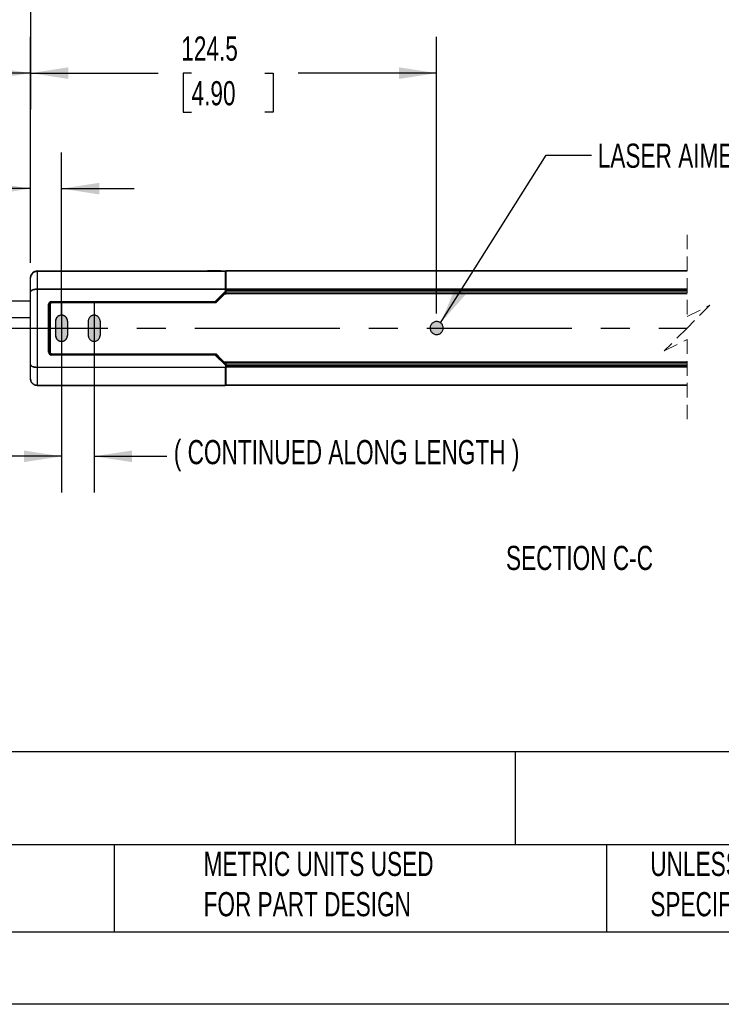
# Model space of a CAD drawing. Header units: millimetres. Extents: x 0 to 1201, y 0 to 756.
# Tile 3 of 11: x 393 to 608, y 0 to 302. Entities that reach past the tile are written whole.
import ezdxf

# ---------------------------------------------------------------- set-up
doc = ezdxf.new("R2010")
doc.units = ezdxf.units.MM
doc.header["$LTSCALE"] = 3.5
doc.header["$PDSIZE"] = -1
doc.linetypes.add('CENTERX2', pattern=[20.32, 12.7, -2.54, 2.54, -2.54])
doc.linetypes.add('HIDDEN', pattern=[1.905, 1.27, -0.635])
doc.layers.add('CENTER', color=40, linetype='CENTERX2')
doc.layers.add('DIMENSIONS', color=140, linetype='Continuous', lineweight=25)
doc.layers.add('TEXT', color=140, linetype='Continuous', lineweight=25)
doc.styles.add('SLDTEXTSTYLE0', font='TXT', dxfattribs={"width": 0.7})
doc.dimstyles.new('SLDDIMSTYLE0', dxfattribs={"dimtxt": 7.553027, "dimasz": 11.557, "dimexe": 0, "dimexo": 0.0625, "dimgap": 1.888257, "dimtad": 0, "dimtih": 1, "dimtoh": 1, "dimrnd": 1e-09, "dimzin": 12, "dimdsep": 46, "dimtxsty": 'SLDTEXTSTYLE0', "dimsah": 1, "dimcen": 0.09, "dimadec": 0, "dimazin": 3, "dimtfac": 1, "dimtofl": 0, "dimtmove": 0, "dimatfit": 3, "dimfxl": 0, "dimfrac": 2, "dimtolj": 1, "dimtzin": 12, "dimarcsym": 0})
doc.dimstyles.new('SLDDIMSTYLE1', dxfattribs={"dimtxt": 7.553027, "dimasz": 11.557, "dimexe": 0, "dimexo": 0.0625, "dimgap": 1.888257, "dimtad": 0, "dimtih": 1, "dimtoh": 1, "dimrnd": 1e-09, "dimzin": 4, "dimdsep": 46, "dimtxsty": 'SLDTEXTSTYLE0', "dimsah": 1, "dimcen": 0.09, "dimadec": 0, "dimazin": 1, "dimtfac": 1, "dimtmove": 0, "dimatfit": 0, "dimfxl": 0, "dimfrac": 2, "dimtolj": 1, "dimtzin": 12, "dimarcsym": 0})
doc.dimstyles.new('SLDDIMSTYLE2', dxfattribs={"dimtxt": 0.18, "dimasz": 11.557, "dimexe": 0, "dimexo": 0.0625, "dimgap": 0, "dimtad": 0, "dimtih": 1, "dimtoh": 1, "dimdec": 0, "dimrnd": 1e-09, "dimzin": 0, "dimdsep": 46, "dimtxsty": 'Standard', "dimsah": 1, "dimcen": 0.09, "dimadec": 0, "dimazin": 0, "dimtfac": 11.557, "dimtdec": 0, "dimtofl": 0, "dimtmove": 0, "dimatfit": 3, "dimfxl": 0, "dimfrac": 2, "dimtolj": 1, "dimtzin": 0, "dimarcsym": 0})
doc.dimstyles.new('SLDDIMSTYLE3', dxfattribs={"dimtxt": 7.553027, "dimasz": 11.557, "dimexe": 0, "dimexo": 0.0625, "dimgap": 1.888257, "dimtad": 0, "dimtih": 1, "dimtoh": 1, "dimrnd": 1e-09, "dimzin": 12, "dimdsep": 46, "dimtxsty": 'SLDTEXTSTYLE0', "dimsah": 1, "dimcen": 0.09, "dimadec": 0, "dimazin": 3, "dimtfac": 1, "dimtmove": 0, "dimatfit": 0, "dimfxl": 0, "dimfrac": 2, "dimtolj": 1, "dimtzin": 12, "dimarcsym": 0})

# ---------------------------------------------------------------- blocks, each defined once
blk = doc.blocks.new('_D_2')
at = {"layer": 'DIMENSIONS'}
for p, q in [((396.63, 337.63), (396.63, 274.48)), ((281.24, 325.98), (281.24, 274.48)), ((360.23, 290.53), (355.3, 280.65)), ((362.7, 285.59), (360.23, 290.53)), ((281.24, 285.59), (304.49, 285.59)), ((352.83, 285.59), (339.29, 285.59)), ((355.3, 280.65), (352.83, 285.59)), ((396.63, 285.59), (362.7, 285.59))]:
    blk.add_line(p, q, dxfattribs=at)
for points in [[(281.24, 285.59), (292.79, 283.82), (292.79, 287.37)], [(396.63, 285.59), (385.08, 287.37), (385.08, 283.82)]]:
    blk.add_solid(points, dxfattribs=at)
at = {"layer": 'DIMENSIONS', "char_height": 7.408, "attachment_point": 1, "style": 'SLDTEXTSTYLE0'}
for s, insert in [('178.0', (307.52, 301.15)), ('[7.00]', (306.18, 289.14)), ('TYP.', (311.03, 277.14))]:
    blk.add_mtext(s, dxfattribs=dict(at, insert=insert))
blk = doc.blocks.new('SW_BROKEN_VIEW_1')
at = {"color": 0, "linetype": 'CENTERX2'}
for p, q in [((0, 0), (0, -15.93)), ((10, 0.04), (10, -15.97)), ((-1.82, -5.76), (-1.82, -10.15)), ((-0.03, -5.76), (-0.03, -10.15)), ((0, -5.76), (0, -10.15)), ((1.82, -5.76), (1.82, -10.15)), ((10, -5.76), (10, -10.15)), ((-30.28, -7.89), (191.76, -7.89))]:
    blk.add_line(p, q, dxfattribs=at)
at = {"color": 0}
for p, q in [((-1.85, -5.57), (-1.86, -5.76)), ((-1.86, -5.76), (-1.86, -10.15)), ((-1.82, -5.38), (-1.85, -5.57)), ((-1.77, -5.2), (-1.82, -5.38)), ((-1.7, -5.02), (-1.77, -5.2)), ((-1.61, -4.85), (-1.7, -5.02)), ((-1.51, -4.69), (-1.61, -4.85)), ((-1.39, -4.54), (-1.51, -4.69)), ((-1.25, -4.41), (-1.39, -4.54)), ((-1.1, -4.29), (-1.25, -4.41)), ((-0.94, -4.18), (-1.1, -4.29)), ((-0.77, -4.1), (-0.94, -4.18)), ((-0.6, -4.03), (-0.77, -4.1)), ((-0.41, -3.98), (-0.6, -4.03)), ((-0.22, -3.95), (-0.41, -3.98)), ((-0.03, -3.94), (-0.22, -3.95)), ((0.16, -3.95), (-0.03, -3.94)), ((0.35, -3.98), (0.16, -3.95)), ((0.53, -4.03), (0.35, -3.98)), ((0.71, -4.1), (0.53, -4.03)), ((0.88, -4.18), (0.71, -4.1)), ((1.04, -4.29), (0.88, -4.18)), ((1.19, -4.41), (1.04, -4.29)), ((1.32, -4.54), (1.19, -4.41)), ((1.44, -4.69), (1.32, -4.54)), ((1.55, -4.85), (1.44, -4.69)), ((1.63, -5.02), (1.55, -4.85)), ((1.7, -5.2), (1.63, -5.02)), ((1.75, -5.38), (1.7, -5.2)), ((1.78, -5.57), (1.75, -5.38)), ((1.79, -5.76), (1.78, -5.57)), ((1.79, -5.76), (1.79, -10.15)), ((8.19, -5.57), (8.18, -5.76)), ((8.18, -5.76), (8.18, -10.15)), ((8.22, -5.38), (8.19, -5.57)), ((8.27, -5.2), (8.22, -5.38)), ((8.33, -5.02), (8.27, -5.2)), ((8.42, -4.85), (8.33, -5.02)), ((8.53, -4.69), (8.42, -4.85)), ((8.65, -4.54), (8.53, -4.69)), ((8.78, -4.41), (8.65, -4.54)), ((8.93, -4.29), (8.78, -4.41)), ((9.09, -4.18), (8.93, -4.29)), ((9.26, -4.1), (9.09, -4.18)), ((9.44, -4.03), (9.26, -4.1)), ((9.62, -3.98), (9.44, -4.03)), ((9.81, -3.95), (9.62, -3.98)), ((10, -3.94), (9.81, -3.95)), ((10.19, -3.95), (10, -3.94)), ((10.38, -3.98), (10.19, -3.95)), ((10.56, -4.03), (10.38, -3.98)), ((10.74, -4.1), (10.56, -4.03)), ((10.91, -4.18), (10.74, -4.1)), ((11.07, -4.29), (10.91, -4.18)), ((11.22, -4.41), (11.07, -4.29)), ((11.35, -4.54), (11.22, -4.41)), ((11.47, -4.69), (11.35, -4.54)), ((11.58, -4.85), (11.47, -4.69)), ((11.67, -5.02), (11.58, -4.85)), ((11.73, -5.2), (11.67, -5.02)), ((11.78, -5.38), (11.73, -5.2)), ((11.81, -5.57), (11.78, -5.38)), ((11.82, -5.76), (11.81, -5.57)), ((11.82, -5.76), (11.82, -10.15)), ((114.42, -5.98), (114.22, -6.05)), ((114.62, -5.92), (114.42, -5.98)), ((114.83, -5.9), (114.62, -5.92)), ((115.03, -5.89), (114.83, -5.9)), ((115.24, -5.9), (115.03, -5.89)), ((115.45, -5.94), (115.24, -5.9)), ((115.65, -6), (115.45, -5.94)), ((115.85, -6.08), (115.65, -6)), ((113.01, -7.64), (113, -7.85)), ((113, -7.85), (113.01, -8.06)), ((113.05, -7.44), (113.01, -7.64)), ((113.01, -8.06), (113.04, -8.27)), ((113.04, -8.27), (113.09, -8.47)), ((113.11, -7.24), (113.05, -7.44)), ((113.09, -8.47), (113.16, -8.67)), ((113.19, -7.04), (113.11, -7.24)), ((113.16, -8.67), (113.25, -8.86)), ((113.29, -6.86), (113.19, -7.04)), ((113.25, -8.86), (113.36, -9.03)), ((113.4, -6.68), (113.29, -6.86)), ((113.36, -9.03), (113.49, -9.2)), ((113.54, -6.52), (113.4, -6.68)), ((113.69, -6.38), (113.54, -6.52)), ((113.85, -6.25), (113.69, -6.38)), ((114.03, -6.14), (113.85, -6.25)), ((114.22, -6.05), (114.03, -6.14)), ((116.03, -6.17), (115.85, -6.08)), ((116.2, -6.29), (116.03, -6.17)), ((116.36, -6.43), (116.2, -6.29)), ((116.51, -6.58), (116.36, -6.43)), ((116.64, -6.74), (116.51, -6.58)), ((116.6, -9.09), (116.71, -8.92)), ((116.75, -6.92), (116.64, -6.74)), ((116.71, -8.92), (116.81, -8.73)), ((116.84, -7.11), (116.75, -6.92)), ((116.81, -8.73), (116.89, -8.54)), ((116.91, -7.3), (116.84, -7.11)), ((116.89, -8.54), (116.95, -8.34)), ((116.96, -7.51), (116.91, -7.3)), ((116.95, -8.34), (116.99, -8.13)), ((116.99, -7.71), (116.96, -7.51)), ((117, -7.92), (116.99, -7.71)), ((116.99, -8.13), (117, -7.92)), ((-1.86, -10.15), (-1.85, -10.34)), ((-1.85, -10.34), (-1.82, -10.53)), ((-1.82, -10.53), (-1.77, -10.71)), ((-1.77, -10.71), (-1.7, -10.89)), ((-1.7, -10.89), (-1.61, -11.06)), ((-1.61, -11.06), (-1.51, -11.22)), ((-1.51, -11.22), (-1.39, -11.37)), ((-1.39, -11.37), (-1.25, -11.51)), ((-1.25, -11.51), (-1.1, -11.63)), ((-1.1, -11.63), (-0.94, -11.73)), ((-0.94, -11.73), (-0.77, -11.82)), ((-0.77, -11.82), (-0.6, -11.88)), ((-0.6, -11.88), (-0.41, -11.93)), ((-0.41, -11.93), (-0.22, -11.96)), ((-0.22, -11.96), (-0.03, -11.97)), ((-0.03, -11.97), (0.16, -11.96)), ((0.16, -11.96), (0.35, -11.93)), ((0.35, -11.93), (0.53, -11.88)), ((0.53, -11.88), (0.71, -11.82)), ((0.71, -11.82), (0.88, -11.73)), ((0.88, -11.73), (1.04, -11.63)), ((1.04, -11.63), (1.19, -11.51)), ((1.19, -11.51), (1.32, -11.37)), ((1.32, -11.37), (1.44, -11.22)), ((1.44, -11.22), (1.55, -11.06)), ((1.55, -11.06), (1.63, -10.89)), ((1.63, -10.89), (1.7, -10.71)), ((1.7, -10.71), (1.75, -10.53)), ((1.75, -10.53), (1.78, -10.34)), ((1.78, -10.34), (1.79, -10.15)), ((8.18, -10.15), (8.19, -10.34)), ((8.19, -10.34), (8.22, -10.53)), ((8.22, -10.53), (8.27, -10.71)), ((8.27, -10.71), (8.33, -10.89)), ((8.33, -10.89), (8.42, -11.06)), ((8.42, -11.06), (8.53, -11.22)), ((8.53, -11.22), (8.65, -11.37)), ((8.65, -11.37), (8.78, -11.51)), ((8.78, -11.51), (8.93, -11.63)), ((8.93, -11.63), (9.09, -11.73)), ((9.09, -11.73), (9.26, -11.82)), ((9.26, -11.82), (9.44, -11.88)), ((9.44, -11.88), (9.62, -11.93)), ((9.62, -11.93), (9.81, -11.96)), ((9.81, -11.96), (10, -11.97)), ((10, -11.97), (10.19, -11.96)), ((10.19, -11.96), (10.38, -11.93)), ((10.38, -11.93), (10.56, -11.88)), ((10.56, -11.88), (10.74, -11.82)), ((10.74, -11.82), (10.91, -11.73)), ((10.91, -11.73), (11.07, -11.63)), ((11.07, -11.63), (11.22, -11.51)), ((11.22, -11.51), (11.35, -11.37)), ((11.35, -11.37), (11.47, -11.22)), ((11.47, -11.22), (11.58, -11.06)), ((11.58, -11.06), (11.67, -10.89)), ((11.67, -10.89), (11.73, -10.71)), ((11.73, -10.71), (11.78, -10.53)), ((11.78, -10.53), (11.81, -10.34)), ((11.81, -10.34), (11.82, -10.15)), ((113.49, -9.2), (113.64, -9.35)), ((113.64, -9.35), (113.8, -9.49)), ((113.8, -9.49), (113.97, -9.6)), ((113.97, -9.6), (114.15, -9.7)), ((114.15, -9.7), (114.35, -9.78)), ((114.35, -9.78), (114.55, -9.84)), ((114.55, -9.84), (114.76, -9.87)), ((114.76, -9.87), (114.97, -9.89)), ((114.97, -9.89), (115.17, -9.88)), ((115.17, -9.88), (115.38, -9.85)), ((115.38, -9.85), (115.58, -9.8)), ((115.58, -9.8), (115.78, -9.73)), ((115.78, -9.73), (115.97, -9.64)), ((115.97, -9.64), (116.15, -9.53)), ((116.15, -9.53), (116.31, -9.4)), ((116.31, -9.4), (116.46, -9.25)), ((116.46, -9.25), (116.6, -9.09))]:
    blk.add_line(p, q, dxfattribs=at)
for points, knots in [([(1.82, -5.76), (1.81, -5.57), (1.78, -5.38), (1.73, -5.2), (1.67, -5.02), (1.58, -4.85), (1.47, -4.69), (1.35, -4.54), (1.22, -4.41), (1.07, -4.29), (0.91, -4.18), (0.74, -4.1), (0.56, -4.03), (0.38, -3.98), (0.19, -3.95), (0, -3.94), (-0.19, -3.95), (-0.38, -3.98), (-0.56, -4.03), (-0.74, -4.1), (-0.91, -4.18), (-1.07, -4.29), (-1.22, -4.41), (-1.35, -4.54), (-1.47, -4.69), (-1.58, -4.85), (-1.67, -5.02), (-1.73, -5.2), (-1.78, -5.38), (-1.81, -5.57), (-1.82, -5.76), (-1.82, -5.7), (-1.82, -5.76)], [0, 0, 0, 0, 0.033333, 0.066667, 0.1, 0.133332, 0.166667, 0.2, 0.233333, 0.266666, 0.300001, 0.333332, 0.366667, 0.399999, 0.433332, 0.466667, 0.500002, 0.533332, 0.566668, 0.6, 0.633332, 0.666668, 0.699999, 0.733334, 0.766666, 0.799999, 0.833333, 0.866667, 0.9, 0.933333, 0.966667, 1, 1, 1, 1]), ([(-1.82, -10.15), (-1.81, -10.34), (-1.78, -10.53), (-1.73, -10.71), (-1.67, -10.89), (-1.58, -11.06), (-1.47, -11.22), (-1.35, -11.37), (-1.22, -11.51), (-1.07, -11.63), (-0.91, -11.73), (-0.74, -11.82), (-0.56, -11.88), (-0.38, -11.93), (-0.19, -11.96), (0, -11.97), (0.19, -11.96), (0.38, -11.93), (0.56, -11.88), (0.74, -11.82), (0.91, -11.73), (1.07, -11.63), (1.22, -11.51), (1.35, -11.37), (1.47, -11.22), (1.58, -11.06), (1.67, -10.89), (1.73, -10.71), (1.78, -10.53), (1.81, -10.34), (1.82, -10.15), (1.82, -10.21), (1.82, -10.15)], [0, 0, 0, 0, 0.0333337, 0.0666674, 0.1000007, 0.1333333, 0.1666675, 0.2000009, 0.2333337, 0.2666663, 0.3000012, 0.3333323, 0.3666676, 0.4000001, 0.4333321, 0.4666676, 0.4999976, 0.5333328, 0.5666682, 0.6000003, 0.6333328, 0.666668, 0.6999991, 0.733334, 0.7666667, 0.7999995, 0.8333328, 0.866667, 0.8999996, 0.9333329, 0.9666666, 1, 1, 1, 1])]:
    blk.add_open_spline(points, degree=3, knots=knots, dxfattribs=at)
blk = doc.blocks.new('_D_7')
at = {"layer": 'DIMENSIONS'}
for p, q in [((396.63, 227.37), (396.63, 261.29)), ((406.13, 211.8), (406.13, 261.29)), ((346.46, 257.25), (343.92, 257.25)), ((343.92, 257.25), (343.92, 245.24)), ((368.9, 257.25), (371.44, 257.25)), ((371.44, 257.25), (371.44, 245.24)), ((396.63, 250.18), (375.66, 250.18)), ((406.13, 250.18), (428.36, 250.18)), ((343.92, 245.24), (346.46, 245.24)), ((371.44, 245.24), (368.9, 245.24))]:
    blk.add_line(p, q, dxfattribs=at)
for points in [[(396.63, 250.18), (385.08, 251.96), (385.08, 248.4)], [(406.13, 250.18), (417.69, 248.4), (417.69, 251.96)]]:
    blk.add_solid(points, dxfattribs=at)
at = {"layer": 'DIMENSIONS', "char_height": 7.408, "attachment_point": 1, "style": 'SLDTEXTSTYLE0'}
for s, insert in [('9.5', (349.6, 268.49)), ('0.37', (346.46, 254.79)), ('TYP.', (346.82, 241.1))]:
    blk.add_mtext(s, dxfattribs=dict(at, insert=insert))
blk = doc.blocks.new('_D_8')
at = {"layer": 'DIMENSIONS'}
for p, q in [((406.13, 202.91), (406.13, 156.97)), ((416.13, 202.91), (416.13, 156.97)), ((346.46, 175.15), (343.92, 175.15)), ((343.92, 175.15), (343.92, 163.14)), ((368.9, 175.15), (371.44, 175.15)), ((371.44, 175.15), (371.44, 163.14)), ((406.13, 168.08), (375.66, 168.08)), ((416.13, 168.08), (438.36, 168.08)), ((343.92, 163.14), (346.46, 163.14)), ((371.44, 163.14), (368.9, 163.14))]:
    blk.add_line(p, q, dxfattribs=at)
for points in [[(406.13, 168.08), (394.58, 169.86), (394.58, 166.3)], [(416.13, 168.08), (427.69, 166.3), (427.69, 169.86)]]:
    blk.add_solid(points, dxfattribs=at)
at = {"layer": 'DIMENSIONS', "char_height": 7.408, "attachment_point": 1, "style": 'SLDTEXTSTYLE0'}
for s, insert in [('10.0', (346.46, 186.39)), ('0.39', (346.46, 172.69)), ('TYP.', (346.82, 159))]:
    blk.add_mtext(s, dxfattribs=dict(at, insert=insert))
blk = doc.blocks.new('_D_9')
at = {"layer": 'DIMENSIONS'}
for p, q in [((396.63, 227.37), (396.63, 296.71)), ((521.13, 211.87), (521.13, 296.71)), ((396.63, 285.6), (435.74, 285.6)), ((445.98, 285.6), (443.44, 285.6)), ((443.44, 285.6), (443.44, 273.59)), ((468.42, 285.6), (470.96, 285.6)), ((470.96, 285.6), (470.96, 273.59)), ((521.13, 285.6), (478.65, 285.6)), ((443.44, 273.59), (445.98, 273.59)), ((470.96, 273.59), (468.42, 273.59))]:
    blk.add_line(p, q, dxfattribs=at)
for points in [[(396.63, 285.6), (408.19, 283.82), (408.19, 287.38)], [(521.13, 285.6), (509.58, 287.38), (509.58, 283.82)]]:
    blk.add_solid(points, dxfattribs=at)
at = {"layer": 'DIMENSIONS', "char_height": 7.408, "attachment_point": 1, "style": 'SLDTEXTSTYLE0'}
for s, insert in [('124.5', (442.83, 296.84)), ('4.90', (445.98, 283.14))]:
    blk.add_mtext(s, dxfattribs=dict(at, insert=insert))

msp = doc.modelspace()

# ---------------------------------------------------------------- hatches: boundary and pattern name
at = {"linetype": 'Continuous'}
h = msp.add_hatch(color=7, dxfattribs=at)
h.paths.add_polyline_path([(523.121, 207.208), (523.13, 207.314), (523.133, 207.42), (523.13, 207.527), (523.121, 207.633), (523.107, 207.738), (523.087, 207.843), (523.062, 207.946), (523.031, 208.048), (522.995, 208.149), (522.954, 208.247), (522.907, 208.342), (522.856, 208.436), (522.799, 208.526), (522.738, 208.613), (522.672, 208.697), (522.602, 208.777), (522.528, 208.853), (522.45, 208.925), (522.368, 208.993), (522.282, 209.057), (522.193, 209.116), (522.102, 209.17), (522.007, 209.219), (521.91, 209.263), (521.811, 209.302), (521.71, 209.335), (521.607, 209.363), (521.503, 209.386), (521.398, 209.403), (521.292, 209.414), (521.186, 209.42), (521.079, 209.42), (520.973, 209.414), (520.867, 209.403), (520.762, 209.386), (520.658, 209.363), (520.555, 209.335), (520.454, 209.302), (520.355, 209.263), (520.258, 209.219), (520.163, 209.17), (520.072, 209.116), (519.983, 209.057), (519.897, 208.993), (519.815, 208.925), (519.737, 208.853), (519.663, 208.777), (519.593, 208.697), (519.527, 208.613), (519.466, 208.526), (519.409, 208.436), (519.358, 208.342), (519.311, 208.247), (519.27, 208.149), (519.234, 208.048), (519.203, 207.946), (519.178, 207.843), (519.158, 207.738), (519.144, 207.633), (519.135, 207.527), (519.133, 207.42), (519.135, 207.314), (519.144, 207.208), (519.158, 207.102), (519.178, 206.998), (519.203, 206.894), (519.234, 206.792), (519.27, 206.692), (519.311, 206.594), (519.358, 206.498), (519.409, 206.405), (519.466, 206.315), (519.527, 206.228), (519.593, 206.144), (519.663, 206.064), (519.737, 205.987), (519.815, 205.915), (519.897, 205.847), (519.983, 205.784), (520.072, 205.725), (520.163, 205.671), (520.258, 205.622), (520.355, 205.578), (520.454, 205.539), (520.555, 205.505), (520.658, 205.477), (520.762, 205.455), (520.867, 205.438), (520.973, 205.427), (521.079, 205.421), (521.186, 205.421), (521.292, 205.427), (521.398, 205.438), (521.503, 205.455), (521.607, 205.477), (521.71, 205.505), (521.811, 205.539), (521.91, 205.578), (522.007, 205.622), (522.102, 205.671), (522.193, 205.725), (522.282, 205.784), (522.368, 205.847), (522.45, 205.915), (522.528, 205.987), (522.602, 206.064), (522.672, 206.144), (522.738, 206.228), (522.799, 206.315), (522.856, 206.405), (522.907, 206.498), (522.954, 206.594), (522.995, 206.692), (523.031, 206.792), (523.062, 206.894), (523.087, 206.998), (523.107, 207.102)], flags=0)
h.paths.add_polyline_path([(417.953, 205.071), (417.955, 205.157), (417.955, 209.547), (417.953, 209.634), (417.947, 209.72), (417.937, 209.807), (417.922, 209.892), (417.904, 209.977), (417.882, 210.061), (417.855, 210.143), (417.825, 210.225), (417.791, 210.304), (417.753, 210.382), (417.711, 210.459), (417.666, 210.533), (417.617, 210.605), (417.565, 210.674), (417.51, 210.741), (417.452, 210.805), (417.39, 210.866), (417.326, 210.925), (417.259, 210.98), (417.19, 211.032), (417.118, 211.081), (417.044, 211.126), (416.968, 211.167), (416.89, 211.205), (416.81, 211.239), (416.729, 211.27), (416.646, 211.296), (416.562, 211.319), (416.478, 211.337), (416.392, 211.352), (416.306, 211.362), (416.219, 211.368), (416.133, 211.37), (416.046, 211.368), (415.959, 211.362), (415.873, 211.352), (415.788, 211.337), (415.703, 211.319), (415.619, 211.296), (415.536, 211.27), (415.455, 211.239), (415.375, 211.205), (415.297, 211.167), (415.221, 211.126), (415.147, 211.081), (415.075, 211.032), (415.006, 210.98), (414.939, 210.925), (414.875, 210.866), (414.813, 210.805), (414.755, 210.741), (414.7, 210.674), (414.648, 210.605), (414.599, 210.533), (414.554, 210.459), (414.512, 210.382), (414.474, 210.304), (414.44, 210.225), (414.41, 210.143), (414.383, 210.061), (414.361, 209.977), (414.343, 209.892), (414.328, 209.807), (414.318, 209.72), (414.312, 209.634), (414.31, 209.547), (414.31, 205.157), (414.312, 205.071), (414.318, 204.984), (414.328, 204.898), (414.343, 204.812), (414.361, 204.728), (414.383, 204.644), (414.41, 204.561), (414.44, 204.48), (414.474, 204.4), (414.512, 204.322), (414.554, 204.246), (414.599, 204.172), (414.648, 204.1), (414.7, 204.031), (414.755, 203.964), (414.813, 203.9), (414.875, 203.838), (414.939, 203.78), (415.006, 203.725), (415.075, 203.673), (415.147, 203.624), (415.221, 203.579), (415.297, 203.537), (415.375, 203.499), (415.455, 203.465), (415.536, 203.435), (415.619, 203.408), (415.703, 203.386), (415.788, 203.368), (415.873, 203.353), (415.959, 203.343), (416.046, 203.337), (416.133, 203.335), (416.219, 203.337), (416.306, 203.343), (416.392, 203.353), (416.478, 203.368), (416.562, 203.386), (416.646, 203.408), (416.729, 203.435), (416.81, 203.465), (416.89, 203.499), (416.968, 203.537), (417.044, 203.579), (417.118, 203.624), (417.19, 203.673), (417.259, 203.725), (417.326, 203.78), (417.39, 203.838), (417.452, 203.9), (417.51, 203.964), (417.565, 204.031), (417.617, 204.1), (417.666, 204.172), (417.711, 204.246), (417.753, 204.322), (417.791, 204.4), (417.825, 204.48), (417.855, 204.561), (417.882, 204.644), (417.904, 204.728), (417.922, 204.812), (417.937, 204.898), (417.947, 204.984)], flags=0)
h.paths.add_polyline_path([(407.953, 205.071), (407.955, 205.157), (407.955, 209.547), (407.953, 209.634), (407.947, 209.72), (407.937, 209.807), (407.922, 209.892), (407.904, 209.977), (407.882, 210.061), (407.855, 210.143), (407.825, 210.225), (407.791, 210.304), (407.753, 210.382), (407.711, 210.459), (407.666, 210.533), (407.617, 210.605), (407.565, 210.674), (407.51, 210.741), (407.452, 210.805), (407.39, 210.866), (407.326, 210.925), (407.259, 210.98), (407.19, 211.032), (407.118, 211.081), (407.044, 211.126), (406.968, 211.167), (406.89, 211.205), (406.81, 211.239), (406.729, 211.27), (406.646, 211.296), (406.562, 211.319), (406.477, 211.337), (406.392, 211.352), (406.306, 211.362), (406.219, 211.368), (406.132, 211.37), (406.046, 211.368), (405.959, 211.362), (405.873, 211.352), (405.788, 211.337), (405.703, 211.319), (405.619, 211.296), (405.536, 211.27), (405.455, 211.239), (405.375, 211.205), (405.297, 211.167), (405.221, 211.126), (405.147, 211.081), (405.075, 211.032), (405.006, 210.98), (404.939, 210.925), (404.875, 210.866), (404.813, 210.805), (404.755, 210.741), (404.7, 210.674), (404.648, 210.605), (404.599, 210.533), (404.554, 210.459), (404.512, 210.382), (404.474, 210.304), (404.44, 210.225), (404.41, 210.143), (404.383, 210.061), (404.361, 209.977), (404.343, 209.892), (404.328, 209.807), (404.318, 209.72), (404.312, 209.634), (404.31, 209.547), (404.31, 205.157), (404.312, 205.071), (404.318, 204.984), (404.328, 204.898), (404.343, 204.812), (404.361, 204.728), (404.383, 204.644), (404.41, 204.561), (404.44, 204.48), (404.474, 204.4), (404.512, 204.322), (404.554, 204.246), (404.599, 204.172), (404.648, 204.1), (404.7, 204.031), (404.755, 203.964), (404.813, 203.9), (404.875, 203.838), (404.939, 203.78), (405.006, 203.725), (405.075, 203.673), (405.147, 203.624), (405.221, 203.579), (405.297, 203.537), (405.375, 203.499), (405.455, 203.465), (405.536, 203.435), (405.619, 203.408), (405.703, 203.386), (405.788, 203.368), (405.873, 203.353), (405.959, 203.343), (406.046, 203.337), (406.132, 203.335), (406.219, 203.337), (406.306, 203.343), (406.392, 203.353), (406.477, 203.368), (406.562, 203.386), (406.646, 203.408), (406.729, 203.435), (406.81, 203.465), (406.89, 203.499), (406.968, 203.537), (407.044, 203.579), (407.118, 203.624), (407.19, 203.673), (407.259, 203.725), (407.326, 203.78), (407.39, 203.838), (407.452, 203.9), (407.51, 203.964), (407.565, 204.031), (407.617, 204.1), (407.666, 204.172), (407.711, 204.246), (407.753, 204.322), (407.791, 204.4), (407.825, 204.48), (407.855, 204.561), (407.882, 204.644), (407.904, 204.728), (407.922, 204.812), (407.937, 204.898), (407.947, 204.984)], flags=0)

# ---------------------------------------------------------------- linework, layer by layer
at = {"color": 7, "linetype": 'HIDDEN', "lineweight": 18}
for p, q in [((597.896, 236.033), (597.896, 210.92)), ((597.896, 210.92), (604.896, 214.42)), ((604.896, 214.42), (597.896, 207.42)), ((597.896, 207.42), (590.896, 200.42)), ((590.896, 200.42), (597.896, 203.92)), ((597.896, 203.92), (597.896, 178.808))]:
    msp.add_line(p, q, dxfattribs=at)
for p, q in [((398.633, 224.92), (450.554, 224.92)), ((398.633, 224.843), (398.633, 224.92)), ((398.633, 224.843), (454.793, 224.843)), ((398.633, 224.84), (398.633, 224.843)), ((398.633, 224.84), (398.633, 219.417)), ((456.227, 224.84), (398.633, 224.84)), ((450.553, 224.843), (450.554, 224.92)), ((450.554, 224.92), (450.911, 224.92)), ((454.962, 224.92), (450.911, 224.92)), ((450.911, 224.92), (450.911, 224.843)), ((454.888, 224.842), (454.793, 224.843)), ((454.888, 224.842), (456.133, 224.842)), ((454.962, 224.842), (454.962, 224.92)), ((454.962, 224.92), (456.633, 224.92)), ((456.227, 224.84), (456.133, 224.842)), ((456.383, 220.362), (456.383, 224.803)), ((456.633, 224.42), (456.383, 224.42)), ((456.633, 223.545), (456.383, 223.545)), ((456.633, 224.92), (597.896, 224.92)), ((456.633, 224.917), (456.633, 224.92)), ((597.896, 224.917), (456.633, 224.917)), ((456.633, 219.444), (456.633, 224.917)), ((396.633, 222.92), (396.633, 222.843)), ((396.633, 218.479), (396.633, 222.843)), ((456.383, 221.668), (456.633, 221.668)), ((396.633, 196.207), (396.633, 218.479)), ((398.633, 219.238), (398.633, 219.417)), ((398.633, 219.417), (456.364, 219.417)), ((398.633, 219.238), (398.633, 195.448)), ((456.363, 219.238), (398.633, 219.238)), ((453.266, 215.546), (456.363, 218.693)), ((456.367, 218.345), (453.441, 215.373)), ((456.383, 218.132), (454.7, 216.421)), ((597.896, 217.92), (456.174, 217.92)), ((456.21, 217.957), (456.633, 217.957)), ((456.363, 218.693), (456.363, 219.238)), ((456.364, 219.417), (456.383, 220.362)), ((456.367, 218.345), (456.383, 218.132)), ((456.383, 220.362), (456.383, 218.642)), ((456.383, 218.642), (456.383, 218.132)), ((456.383, 218.6), (456.633, 218.6)), ((456.383, 218.419), (456.633, 218.419)), ((456.633, 218.2), (456.383, 218.2)), ((456.383, 218.182), (456.633, 218.182)), ((456.633, 219.444), (597.896, 219.444)), ((456.633, 219.266), (456.633, 219.444)), ((597.896, 219.266), (456.633, 219.266)), ((456.633, 218.969), (456.633, 219.266)), ((456.633, 218.969), (597.896, 218.969)), ((456.633, 218.725), (456.633, 218.969)), ((597.896, 218.725), (456.633, 218.725)), ((456.633, 218.127), (456.633, 218.725)), ((456.633, 218.127), (597.896, 218.127)), ((456.633, 218.12), (456.633, 218.127)), ((597.896, 218.12), (456.633, 218.12)), ((456.633, 218.12), (456.633, 218.047)), ((456.633, 217.92), (456.633, 218.047)), ((396.633, 215.67), (367.917, 215.67)), ((402.18, 199.974), (402.18, 214.712)), ((402.426, 214.712), (402.18, 214.712)), ((402.426, 214.712), (402.426, 199.974)), ((402.633, 214.712), (402.426, 214.712)), ((402.633, 214.712), (402.633, 199.974)), ((403.014, 215.546), (453.266, 215.546)), ((403.014, 215.3), (403.014, 215.546)), ((453.266, 215.3), (403.014, 215.3)), ((403.014, 215.093), (403.014, 215.3)), ((453.331, 215.133), (403.014, 215.093)), ((453.266, 215.3), (453.266, 215.546)), ((453.331, 215.133), (453.266, 215.3)), ((453.441, 215.373), (453.506, 215.207)), ((453.81, 215.516), (453.506, 215.207)), ((454.7, 216.421), (453.81, 215.516)), ((367.917, 210.67), (396.633, 210.67)), ((402.426, 199.974), (402.18, 199.974)), ((402.633, 199.974), (402.426, 199.974)), ((403.014, 199.592), (403.014, 199.386)), ((403.014, 199.592), (453.331, 199.553)), ((403.014, 199.386), (403.014, 199.14)), ((403.014, 199.386), (453.266, 199.386)), ((453.266, 199.386), (453.331, 199.553)), ((453.266, 199.14), (453.266, 199.386)), ((453.506, 199.479), (453.441, 199.313)), ((453.441, 199.313), (456.367, 196.34)), ((453.506, 199.479), (453.81, 199.17)), ((453.266, 199.14), (403.014, 199.14)), ((456.363, 195.993), (453.266, 199.14)), ((453.81, 199.17), (454.7, 198.265)), ((454.7, 198.265), (456.383, 196.553)), ((597.896, 196.92), (456.022, 196.92)), ((456.633, 196.883), (456.058, 196.883)), ((456.633, 196.658), (456.279, 196.658)), ((456.297, 196.64), (456.633, 196.64)), ((456.383, 196.553), (456.367, 196.34)), ((456.383, 196.044), (456.383, 196.553)), ((456.383, 196.421), (456.633, 196.421)), ((456.633, 196.794), (456.633, 196.92)), ((456.633, 196.794), (456.633, 196.72)), ((456.633, 196.72), (597.896, 196.72)), ((456.633, 196.714), (456.633, 196.72)), ((597.896, 196.714), (456.633, 196.714)), ((456.633, 196.115), (456.633, 196.714)), ((396.633, 191.843), (396.633, 196.207)), ((398.633, 195.448), (456.363, 195.448)), ((398.633, 195.269), (398.633, 195.448)), ((456.364, 195.269), (398.633, 195.269)), ((398.633, 195.269), (398.633, 189.845)), ((456.363, 195.993), (456.363, 195.448)), ((456.383, 194.323), (456.364, 195.269)), ((456.383, 196.24), (456.633, 196.24)), ((456.383, 196.044), (456.383, 194.323)), ((456.383, 189.882), (456.383, 194.323)), ((456.633, 196.115), (597.896, 196.115)), ((456.633, 195.872), (456.633, 196.115)), ((597.896, 195.872), (456.633, 195.872)), ((456.633, 195.575), (456.633, 195.872)), ((456.633, 195.575), (597.896, 195.575)), ((456.633, 195.396), (456.633, 195.575)), ((597.896, 195.396), (456.633, 195.396)), ((456.633, 189.923), (456.633, 195.396)), ((456.383, 193.172), (456.633, 193.172)), ((456.383, 191.295), (456.633, 191.295)), ((456.633, 191.295), (456.383, 191.295)), ((456.633, 190.42), (456.383, 190.42)), ((398.633, 189.843), (398.633, 189.846)), ((398.633, 189.845), (456.227, 189.845)), ((454.793, 189.843), (398.633, 189.843)), ((454.793, 189.843), (454.888, 189.844)), ((456.133, 189.844), (454.888, 189.844)), ((456.133, 189.844), (456.227, 189.846)), ((456.383, 189.92), (456.633, 189.92)), ((456.633, 189.923), (597.896, 189.923)), ((456.633, 189.92), (456.633, 189.923)), ((597.896, 189.92), (456.633, 189.92))]:
    msp.add_line(p, q)
at = {"color": 7, "linetype": 'Continuous'}
msp.add_line((977.909, 0.009), (0.009, 0.009), dxfattribs=at)
at = {"flags": 128}
for points in [[(453.441, 215.373), (453.433, 215.381), (453.42, 215.394), (453.402, 215.411), (453.38, 215.433), (453.355, 215.458), (453.327, 215.486), (453.297, 215.515), (453.266, 215.546)], [(453.266, 199.14), (453.297, 199.17), (453.327, 199.2), (453.355, 199.228), (453.38, 199.253), (453.402, 199.274), (453.42, 199.292), (453.433, 199.305), (453.441, 199.313)]]:
    msp.add_lwpolyline(points, dxfattribs=at)
for centre, radius, start, end in [((466.859, 219.25), 10.496, 179.09162, 180.06955), ((403.014, 214.712), 0.834, 89.99787, 180.00213), ((403.014, 214.712), 0.588, 89.99762, 180.00256), ((453.263, 215.554), 0.254, 270.70791, 314.66148), ((403.014, 199.974), 0.834, 179.9978, 270.00224), ((403.014, 199.974), 0.588, 179.99747, 270.00231), ((453.263, 199.132), 0.254, 45.33932, 89.2918)]:
    msp.add_arc(centre, radius, start, end)
for points, knots in [([(396.633, 222.843), (396.643, 223.002), (396.665, 223.311), (396.828, 223.739), (397.059, 224.102), (397.429, 224.473), (397.959, 224.78), (398.419, 224.823), (398.633, 224.843)], [0, 0, 0, 0, 0.1518168, 0.2960398, 0.4326658, 0.5616894, 0.7959052, 1, 1, 1, 1]), ([(398.633, 224.84), (398.498, 224.832), (398.233, 224.816), (397.734, 224.652), (397.188, 224.284), (396.82, 223.738), (396.656, 223.24), (396.641, 222.976), (396.633, 222.843)], [0, 0, 0, 0, 0.1286248, 0.254205, 0.5007219, 0.7469389, 0.8720797, 1, 1, 1, 1]), ([(398.633, 224.92), (398.348, 224.885), (397.757, 224.812), (397.098, 224.268), (396.755, 223.735), (396.715, 223.43), (396.706, 223.36)], [0, 0, 0, 0, 0.3153479, 0.6562589, 0.9214876, 1, 1, 1, 1]), ([(456.383, 224.803), (456.379, 224.808), (456.369, 224.821), (456.334, 224.826), (456.287, 224.836), (456.249, 224.838), (456.227, 224.84)], [0, 0, 0, 0, 0.0972049, 0.3021549, 0.6093628, 1, 1, 1, 1]), ([(396.633, 218.479), (396.667, 218.604), (396.75, 218.898), (397.129, 219.117), (397.496, 219.262), (397.847, 219.348), (398.23, 219.406), (398.496, 219.413), (398.633, 219.417)], [0, 0, 0, 0, 0.1592852, 0.3747849, 0.5113759, 0.6638207, 0.8281253, 1, 1, 1, 1]), ([(398.633, 219.238), (398.504, 219.235), (398.249, 219.229), (397.873, 219.186), (397.519, 219.118), (397.159, 219.009), (396.873, 218.861), (396.67, 218.668), (396.645, 218.54), (396.633, 218.479)], [0, 0, 0, 0, 0.1691673, 0.3370735, 0.4974637, 0.6441944, 0.8322165, 0.9194408, 1, 1, 1, 1]), ([(456.363, 218.693), (456.363, 218.649), (456.363, 218.565), (456.364, 218.46), (456.365, 218.388), (456.366, 218.356), (456.367, 218.345)], [0, 0, 0, 0, 0.3801717, 0.7218078, 0.9075902, 1, 1, 1, 1]), ([(403.014, 215.093), (402.96, 215.087), (402.848, 215.073), (402.72, 214.969), (402.645, 214.841), (402.637, 214.754), (402.633, 214.712)], [0, 0, 0, 0, 0.2702704, 0.5624445, 0.7897294, 1, 1, 1, 1]), ([(453.506, 215.207), (453.477, 215.183), (453.425, 215.142), (453.36, 215.136), (453.331, 215.133)], [0, 0, 0, 0, 0.5601177, 1, 1, 1, 1]), ([(402.633, 199.974), (402.639, 199.92), (402.653, 199.807), (402.757, 199.679), (402.885, 199.605), (402.972, 199.596), (403.014, 199.592)], [0, 0, 0, 0, 0.2702638, 0.5623995, 0.7897276, 1, 1, 1, 1]), ([(453.331, 199.553), (453.368, 199.548), (453.434, 199.541), (453.484, 199.498), (453.506, 199.479)], [0, 0, 0, 0, 0.55982461, 1, 1, 1, 1]), ([(456.367, 196.34), (456.366, 196.332), (456.365, 196.307), (456.364, 196.26), (456.363, 196.152), (456.363, 196.061), (456.363, 195.993)], [0, 0, 0, 0, 0.072361, 0.2125122, 0.4138257, 1, 1, 1, 1]), ([(396.633, 196.207), (396.645, 196.146), (396.67, 196.018), (396.873, 195.824), (397.158, 195.677), (397.519, 195.568), (397.873, 195.499), (398.248, 195.456), (398.504, 195.451), (398.633, 195.448)], [0, 0, 0, 0, 0.0804568, 0.167606, 0.3558006, 0.5024059, 0.6627443, 0.830676, 1, 1, 1, 1]), ([(398.633, 195.269), (398.496, 195.273), (398.23, 195.28), (397.847, 195.337), (397.496, 195.424), (397.129, 195.569), (396.75, 195.787), (396.667, 196.082), (396.633, 196.207)], [0, 0, 0, 0, 0.1718745, 0.3361788, 0.4886234, 0.6252143, 0.8407135, 1, 1, 1, 1]), ([(456.363, 195.448), (456.363, 195.431), (456.363, 195.399), (456.364, 195.352), (456.364, 195.309), (456.364, 195.282), (456.364, 195.269)], [0, 0, 0, 0, 0.2768581, 0.5427156, 0.7869982, 1, 1, 1, 1]), ([(396.633, 191.843), (396.643, 191.686), (396.665, 191.371), (396.835, 190.93), (397.087, 190.55), (397.482, 190.177), (398.009, 189.898), (398.444, 189.862), (398.633, 189.846)], [0, 0, 0, 0, 0.1503129, 0.3009625, 0.4470278, 0.5841856, 0.8197224, 1, 1, 1, 1]), ([(398.633, 189.843), (398.419, 189.863), (397.959, 189.906), (397.429, 190.212), (397.059, 190.584), (396.828, 190.947), (396.665, 191.374), (396.643, 191.684), (396.633, 191.843)], [0, 0, 0, 0, 0.2040848, 0.4383075, 0.5673304, 0.7039563, 0.8481807, 1, 1, 1, 1]), ([(456.227, 189.845), (456.249, 189.847), (456.287, 189.849), (456.334, 189.859), (456.369, 189.864), (456.379, 189.878), (456.383, 189.882)], [0, 0, 0, 0, 0.3903129, 0.6973694, 0.9027075, 1, 1, 1, 1])]:
    msp.add_open_spline(points, degree=3, knots=knots)
at = {"layer": 'CENTER'}
msp.add_point((406.133, 207.352), dxfattribs=at)
at = {"layer": 'DIMENSIONS'}
for p in [(406.1, 207.352), (416.133, 207.352)]:
    msp.add_point(p, dxfattribs=at)
at = {"layer": 'TEXT'}
for p, q in [((955.675, 77.441), (22.225, 77.441)), ((545.156, 77.441), (545.156, 48.895)), ((955.675, 48.895), (22.225, 48.895)), ((422.263, 48.895), (422.263, 22.225)), ((573.231, 48.895), (573.231, 22.225)), ((22.225, 22.225), (955.675, 22.225))]:
    msp.add_line(p, q, dxfattribs=at)

# ---------------------------------------------------------------- block references
at = {"color": 7, "linetype": 'Continuous'}
msp.add_blockref('SW_BROKEN_VIEW_1', (406.132, 215.308), dxfattribs=at)

# ---------------------------------------------------------------- texts
at = {"layer": 'DIMENSIONS', "style": 'SLDTEXTSTYLE0'}
for s, insert, char_height, attachment_point in [('LASER AIMER', (570.512, 263.977), 7.40833, 1), ('( CONTINUED ALONG LENGTH )', (440.542, 173.074), 7.40833, 1), ('SECTION C-C', (564.926, 140.619), 7.40833, 2), ('DATASENSING SAFETY LIGHT CURTAIN', (26.333, 73.248), 16.66875, 1)]:
    msp.add_mtext(s, dxfattribs=dict(at, insert=insert, char_height=char_height, attachment_point=attachment_point))
at = {"layer": 'TEXT', "char_height": 7.40833, "attachment_point": 1, "style": 'SLDTEXTSTYLE0'}
for s, insert in [('METRIC UNITS USED ^JFOR PART DESIGN', (449.674, 46.774)), ('UNLESS OTHERWISE ^JSPECIFIED UNITS ARE:', (586.628, 46.774))]:
    msp.add_mtext(s, dxfattribs=dict(at, insert=insert))

# ---------------------------------------------------------------- dimensions: what is measured, and where the dimension line sits
at = {"layer": 'DIMENSIONS'}
for base, p1, p2, text, dimstyle, picture, middle in [((281.236, 285.593), (396.633, 342.072), (281.236, 330.428), '178.0\\P[7.00]\\PTYP.', 'SLDDIMSTYLE0', '_D_2', (321.888, 285.593)), ((396.633, 250.181), (406.133, 207.352), (396.633, 222.92), '<>\\PTYP.', 'SLDDIMSTYLE3', '_D_7', (357.679, 250.181)), ((406.133, 168.081), (416.133, 207.352), (406.133, 207.352), '<>\\PTYP.', 'SLDDIMSTYLE1', '_D_8', (357.679, 168.081))]:
    dim = msp.add_linear_dim(base=base, p1=p1, p2=p2, text=text, dimstyle=dimstyle, dxfattribs=at)
    dim.commit()
    dim.dimension.update_dxf_attribs({"geometry": picture, "text_midpoint": middle, "dimtype": 160})
dim = msp.add_linear_dim(base=(396.633, 285.598), p1=(521.133, 207.42), p2=(396.633, 222.92), dimstyle='SLDDIMSTYLE0', dxfattribs=at)
dim.commit()
dim.dimension.update_dxf_attribs({"geometry": '_D_9', "text_midpoint": (457.198, 285.598), "dimtype": 160})

# ---------------------------------------------------------------- leaders
msp.add_leader([(522.331, 209.022), (554.681, 260.406), (568.556, 260.406)], dimstyle='SLDDIMSTYLE2', dxfattribs=at)

doc.saveas('drawing.dxf')
